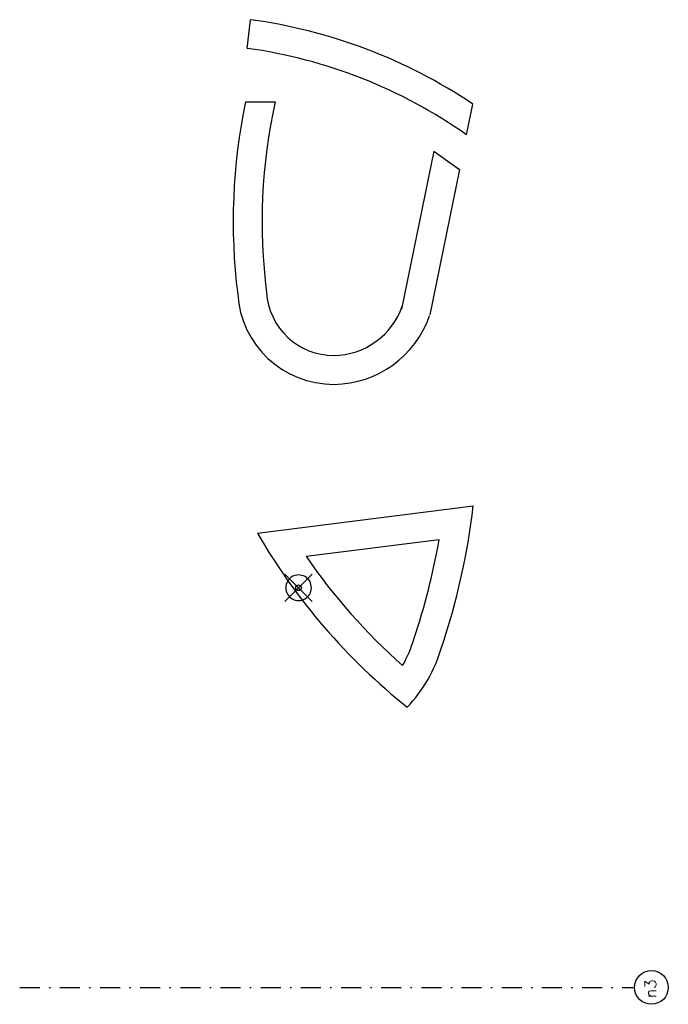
# Model space of a CAD drawing. Extents: x -29284 to 2055880, y -64816 to 121103.
# Tile 123 of 123: x 2035694 to 2055880, y 60922 to 91588. Entities that reach past the tile are written whole.
import ezdxf
from ezdxf.enums import TextEntityAlignment as Align

# ---------------------------------------------------------------- set-up
doc = ezdxf.new("R2010")
doc.units = 0
doc.header["$LTSCALE"] = 50
doc.header["$MEASUREMENT"] = 0
for name, pattern in [('HIDDENX2', [0.75, 0.5, -0.25]), ('STRAM_0WT$0$DASHDOT', [25, 12.5, -6.25, 0, -6.25]), ('STRAM_0WT$0$DD1', [2.66667, 1.66667, -0.5, 0, -0.5])]:
    doc.linetypes.add(name, pattern=pattern)
for name, color, linetype in [('A--L35A2_PLAFONDS', 1, 'HIDDENX2'), ('A--L63--', 7, 'CONTINUOUS'), ('E--L6310_F123-', 1, 'CONTINUOUS'), ('E--T6310_F123-', 1, 'CONTINUOUS'), ('STRAM_0WT$0$A--L$7A-_STRAM', 1, 'STRAM_0WT$0$DASHDOT'), ('STRAM_0WT$0$A--L$7A1-_STRA', 1, 'CONTINUOUS'), ('STRAM_0WT$0$A--L$7A3-_STRA', 3, 'CONTINUOUS'), ('STRAM_0WT$0$A--L90--_F---4', 250, 'CONTINUOUS'), ('STRAM_0WT$0$A--L90--_F-23-', 7, 'CONTINUOUS'), ('STRAM_0WT$0$A--L90--_F123-', 7, 'CONTINUOUS'), ('STRAM_0WT$0$A--M$1A-_F123-', 1, 'CONTINUOUS'), ('STRAM_0WT$0$STRAMIEN', 1, 'STRAM_0WT$0$DD1'), ('SYSTEEMPLAFOND_600X600', 2, 'CONTINUOUS')]:
    doc.layers.add(name, color=color, linetype=linetype)
doc.styles.add('ALFA-0_18', font='SIMPLEX.SHX', dxfattribs={"width": 0.8, "height": 4.5})
doc.styles.add('ALFA-0_25', font='ROMANS')
doc.styles.add('STRAM_0WT$0$HIEMSTRA', font='romans.shx')

# ---------------------------------------------------------------- blocks, each defined once
blk = doc.blocks.new('S060324-')
at = {"layer": 'E--L6310_F123-', "color": 3}
blk.add_circle((0, 0), 2.5, dxfattribs=at)
at = {"layer": 'E--T6310_F123-', "color": 2, "style": 'ALFA-0_25'}
blk.add_attdef('E=CODE', text='', height=2.5, dxfattribs=at).set_placement((0, 0), align=Align.MIDDLE)
at = {"layer": 'E--T6310_F123-', "style": 'ALFA-0_18'}
for tag, p in [('E=SCHAKL1', (3.5, 2.75)), ('E=GRP', (-3.5, -2.75))]:
    blk.add_attdef(tag, text='', height=1.8, dxfattribs=at).set_placement(p, align=Align.MIDDLE)
blk = doc.blocks.new('STRAM_0WT$0$S090024-')
at = {"layer": 'STRAM_0WT$0$A--L90--_F---4', "linetype": 'Continuous'}
blk.add_lwpolyline([(-4.000001, 0, 1), (3.999998, 0, 1)], format="xyb", close=True, dxfattribs=at)
for points in [[(-0.000001, 5.999999), (-0.000001, -6)], [(-6.000001, 0), (5.999999, 0)]]:
    blk.add_lwpolyline(points, dxfattribs=at)
at = {"layer": 'STRAM_0WT$0$A--L90--_F-23-', "color": 255}
blk.add_circle((0, 0), 0.0123, dxfattribs=at)
at = {"layer": 'STRAM_0WT$0$A--L90--_F123-', "color": 2, "linetype": 'Continuous'}
blk.add_lwpolyline([(-4.000001, 0, 1), (3.999998, 0, 1)], format="xyb", close=True, dxfattribs=at)
for points in [[(-0.000001, 5.999999), (-0.000001, -6)], [(-6.000001, 0), (5.999999, 0)]]:
    blk.add_lwpolyline(points, dxfattribs=at)

msp = doc.modelspace()

# ---------------------------------------------------------------- linework, layer by layer
at = {"layer": 'A--L35A2_PLAFONDS', "color": 2, "linetype": 'ByBlock', "ltscale": 50}
for centre, radius, start, end in [((2060581.3, 85301), 18242.9, 168.21181, 187.11347), ((2060646.1, 85292.4), 17408.1, 167.60889, 187.24834), ((2059825.8, 85280.2), 19334.3, 210.05887, 231.37394), ((2059825.8, 85280.2), 18434.3, 214.3465, 228.49885)]:
    msp.add_arc(centre, radius, start, end, dxfattribs=at)
at = {"layer": 'STRAM_0WT$0$A--L$7A-_STRAM'}
msp.add_line((2035694.1, 61446.9), (2054789, 61446.9), dxfattribs=at)
at = {"layer": 'STRAM_0WT$0$A--L$7A1-_STRA'}
msp.add_circle((2055355.4, 61446.9), 525, dxfattribs=at)
at = {"layer": 'STRAM_0WT$0$A--M$1A-_F123-', "color": 1}
for p, q in [((2044366.7, 73894.8), (2044379.3, 73894.8)), ((2044373, 73888.5), (2044373, 73901.1))]:
    msp.add_line(p, q, dxfattribs=at)
at = {"layer": 'SYSTEEMPLAFOND_600X600', "linetype": 'Continuous', "ltscale": 10}
for p, q in [((2042776.8, 90693.5), (2042881.8, 91587.5)), ((2042723.1, 89027.9), (2043643.6, 89027.9)), ((2049602.5, 87999.5), (2049798, 88957.7)), ((2048580.4, 87491.4), (2047577.1, 82572.7)), ((2048580.4, 87491.4), (2049382.7, 86921.5)), ((2049382.7, 86921.5), (2048459, 82392.9)), ((2043091.7, 75595.9), (2049808.5, 76442.9)), ((2044605.6, 74879.7), (2048749.2, 75402.2))]:
    msp.add_line(p, q, dxfattribs=at)
for centre, radius, start, end in [((2040671.6, 75365.6), 16371.8, 56.12072, 82.24154), ((2040671.6, 75365.6), 15471.8, 54.74338, 82.17975), ((2045465.5, 83222), 2992.1, 183.45013, 270.36337), ((2045465.5, 83222), 2092.1, 183.45013, 270.36337), ((2045441.9, 83414.8), 2285.2, 270.76603, 340.87958), ((2045441.9, 83414.8), 3185.2, 270.76603, 340.87958), ((2028286, 78942.4), 21667.2, 341.3328, 353.3757), ((2028286, 78942.4), 20767.2, 341.3328, 350.1848), ((2044409.1, 73324), 3697.5, 329.97741, 343.84784), ((2044454.4, 73301.3), 4546.9, 316.57299, 343.46686)]:
    msp.add_arc(centre, radius, start, end, dxfattribs=at)

# ---------------------------------------------------------------- block references
at = {"layer": 'A--L63--', "linetype": 'Continuous', "xscale": 35, "yscale": 35, "zscale": 0.7}
msp.add_blockref('S060324-', (2044373, 73894.8), dxfattribs=at)
at = {"layer": 'STRAM_0WT$0$STRAMIEN', "linetype": 'STRAM_0WT$0$DASHDOT', "xscale": 100.0000000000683, "yscale": 100, "rotation": 315.0000000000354}
msp.add_blockref('STRAM_0WT$0$S090024-', (2044373, 73894.8), dxfattribs=at)

# ---------------------------------------------------------------- texts
at = {"layer": 'STRAM_0WT$0$A--L$7A3-_STRA', "style": 'STRAM_0WT$0$HIEMSTRA'}
msp.add_text('n3', height=350, rotation=90, dxfattribs=at).set_placement((2055502.8, 61116.8))

doc.saveas('drawing.dxf')
